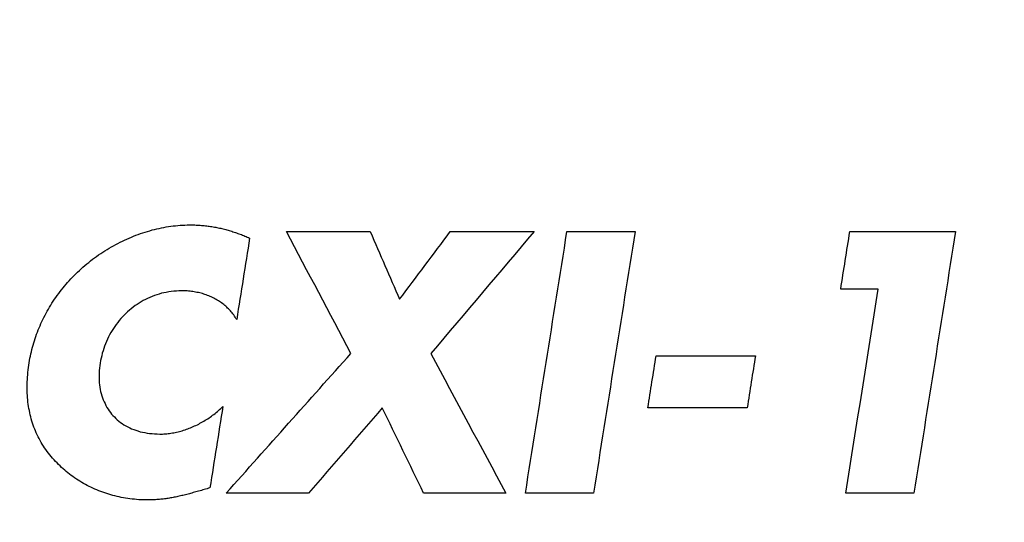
# Model space of a CAD drawing. Header units: inches. Extents: x 0 to 34, y 0 to 22.
# Tile 70 of 84: x 28.0928 to 28.1638, y 15.8389 to 15.8752. Entities that reach past the tile are written whole.
import ezdxf

# ---------------------------------------------------------------- set-up
doc = ezdxf.new("R2010")
doc.units = ezdxf.units.IN
doc.header["$LTSCALE"] = 1.87
doc.header["$MEASUREMENT"] = 0
doc.layers.get('0').update_dxf_attribs({"linetype": 'CONTINUOUS'})
doc.layers.add('03___PRT_ALL_CURVES', color=7, linetype='CONTINUOUS')
doc.layers.add('DIMENSIONS', color=7, linetype='CONTINUOUS')
doc.styles.get("Standard").update_dxf_attribs({"font": 'txt', "width": 0.8})
doc.dimstyles.new('DIMSTYLE_2', dxfattribs={"dimtxt": 0.125, "dimasz": 0.18, "dimexe": 0.18, "dimexo": 0.0625, "dimgap": 0.09, "dimtad": 0, "dimtih": 1, "dimtoh": 1, "dimlfac": 4, "dimzin": 4, "dimdsep": 46, "dimtxsty": 'STANDARD', "dimblk": '_FILLED', "dimblk1": '_FILLED', "dimblk2": '_FILLED', "dimcen": 0.09, "dimadec": 0, "dimazin": 0, "dimtp": 0.01, "dimtm": 0.01, "dimtfac": 1, "dimtofl": 0, "dimtmove": 0, "dimatfit": 3, "dimldrblk": '_FILLED', "dimfxl": 1, "dimtolj": 1, "dimtzin": 4, "dimarcsym": 0})

# ---------------------------------------------------------------- blocks, each defined once
blk = doc.blocks.new('_FILLED')
at = {"color": 0, "linetype": 'BYBLOCK'}
blk.add_solid([(0, 0), (-1, 0.17361), (-1, -0.17361)], dxfattribs=at)
blk = doc.blocks.new('*D13')
at = {"layer": 'DIMENSIONS', "color": 2, "linetype": 'CONTINUOUS'}
for p, q in [((28.34961, 15.51605), (28.34961, 16.869828)), ((29.696872, 16.057327), (29.696872, 16.869828)), ((28.34961, 16.744828), (27.98961, 16.744828)), ((29.696872, 16.744828), (30.056872, 16.744828))]:
    blk.add_line(p, q, dxfattribs=at)
at = {"layer": 'DIMENSIONS', "color": 2, "linetype": 'CONTINUOUS', "xscale": 0.18, "yscale": 0.18, "zscale": 0.18}
blk.add_blockref('_FILLED', (28.34961, 16.744828), dxfattribs=at)
at = {"layer": 'DIMENSIONS', "color": 2, "linetype": 'CONTINUOUS', "xscale": 0.18, "yscale": 0.18, "zscale": 0.18, "rotation": 180}
blk.add_blockref('_FILLED', (29.696872, 16.744828), dxfattribs=at)
at = {"layer": 'DIMENSIONS', "color": 2, "linetype": 'CONTINUOUS', "width": 0.8}
for s, p in [('[', (28.940014, 16.682328)), (']', (29.540014, 16.682328)), ('5.39', (28.415014, 16.682328)), ('136.9', (29.040014, 16.682328))]:
    blk.add_text(s, height=0.125, dxfattribs=at).set_placement(p)
blk = doc.blocks.new('*D23')
at = {"layer": 'DIMENSIONS', "color": 2, "linetype": 'CONTINUOUS'}
for p, q in [((23.694372, 15.994827), (23.694372, 16.354827)), ((25.321872, 15.994827), (23.569372, 15.994827)), ((28.25111, 15.48955), (23.569372, 15.48955)), ((23.694372, 15.48955), (23.694372, 15.12955))]:
    blk.add_line(p, q, dxfattribs=at)
at = {"layer": 'DIMENSIONS', "color": 2, "linetype": 'CONTINUOUS', "xscale": 0.18, "yscale": 0.18, "zscale": 0.18}
for p, rotation in [((23.694372, 15.994827), 270), ((23.694372, 15.48955), 90)]:
    blk.add_blockref('_FILLED', p, dxfattribs=dict(at, rotation=rotation))
at = {"layer": 'DIMENSIONS', "color": 2, "linetype": 'CONTINUOUS', "width": 0.8}
for s, p in [('2.02', (23.394372, 15.797969)), ('[', (23.394372, 15.610469)), (']', (23.894372, 15.610469)), ('51.3', (23.494372, 15.610469))]:
    blk.add_text(s, height=0.125, dxfattribs=at).set_placement(p)
blk = doc.blocks.new('*D24')
at = {"layer": 'DIMENSIONS', "color": 2, "linetype": 'CONTINUOUS'}
for p, q in [((22.944372, 15.994827), (22.944372, 16.354827)), ((25.321872, 15.994827), (22.819372, 15.994827)), ((28.279587, 14.9938), (22.819372, 14.9938)), ((22.944372, 14.9938), (22.944372, 14.6338))]:
    blk.add_line(p, q, dxfattribs=at)
at = {"layer": 'DIMENSIONS', "color": 2, "linetype": 'CONTINUOUS', "xscale": 0.18, "yscale": 0.18, "zscale": 0.18}
for p, rotation in [((22.944372, 15.994827), 270), ((22.944372, 14.9938), 90)]:
    blk.add_blockref('_FILLED', p, dxfattribs=dict(at, rotation=rotation))
at = {"layer": 'DIMENSIONS', "color": 2, "linetype": 'CONTINUOUS', "width": 0.8}
for s, p in [('4.00', (22.594372, 15.365304)), ('[', (22.594372, 15.177804)), (']', (23.194372, 15.177804)), ('101.7', (22.694372, 15.177804))]:
    blk.add_text(s, height=0.125, dxfattribs=at).set_placement(p)
blk = doc.blocks.new('*D25')
at = {"layer": 'DIMENSIONS', "color": 2, "linetype": 'CONTINUOUS'}
for p, q in [((30.446872, 15.670168), (30.446872, 16.030168)), ((27.904534, 15.670168), (30.571872, 15.670168)), ((27.904534, 14.567723), (30.571872, 14.567723)), ((30.446872, 14.567723), (30.446872, 14.207723))]:
    blk.add_line(p, q, dxfattribs=at)
at = {"layer": 'DIMENSIONS', "color": 2, "linetype": 'CONTINUOUS', "xscale": 0.18, "yscale": 0.18, "zscale": 0.18}
for p, rotation in [((30.446872, 15.670168), 270), ((30.446872, 14.567723), 90)]:
    blk.add_blockref('_FILLED', p, dxfattribs=dict(at, rotation=rotation))
at = {"layer": 'DIMENSIONS', "color": 2, "linetype": 'CONTINUOUS', "width": 0.8}
for s, p in [('4.41', (30.196872, 15.424523)), ('[', (30.196872, 15.237023)), (']', (30.596872, 15.237023)), ('112', (30.296872, 15.237023))]:
    blk.add_text(s, height=0.125, dxfattribs=at).set_placement(p)

msp = doc.modelspace()

# ---------------------------------------------------------------- linework, layer by layer
at = {"layer": '03___PRT_ALL_CURVES', "color": 40, "linetype": 'CONTINUOUS'}
for points in [[(28.101712, 15.859815, 1.716525), (28.101935, 15.859881, 1.716525), (28.102159, 15.859948, 1.716525), (28.102382, 15.860015, 1.716525)], [(28.102382, 15.860015, 1.716525), (28.102607, 15.860068, 1.716525), (28.102832, 15.860121, 1.716525), (28.103057, 15.860175, 1.716525)], [(28.103057, 15.860175, 1.716525), (28.103283, 15.860213, 1.716525), (28.103509, 15.860251, 1.716525), (28.103735, 15.86029, 1.716525)], [(28.103735, 15.86029, 1.716525), (28.103959, 15.860313, 1.716525), (28.104183, 15.860336, 1.716525), (28.104407, 15.86036, 1.716525)], [(28.104407, 15.86036, 1.716525), (28.10463, 15.860368, 1.716525), (28.104854, 15.860376, 1.716525), (28.105077, 15.860385, 1.716525)], [(28.105077, 15.860385, 1.716525), (28.105207, 15.860382, 1.716525), (28.105337, 15.86038, 1.716525), (28.105467, 15.860377, 1.716525)], [(28.105467, 15.860377, 1.716525), (28.105595, 15.86037, 1.716525), (28.105724, 15.860362, 1.716525), (28.105852, 15.860355, 1.716525)], [(28.105852, 15.860355, 1.716525), (28.105978, 15.860343, 1.716525), (28.106104, 15.860331, 1.716525), (28.10623, 15.86032, 1.716525)], [(28.10623, 15.86032, 1.716525), (28.106353, 15.860304, 1.716525), (28.106476, 15.860288, 1.716525), (28.1066, 15.860272, 1.716525)], [(28.1066, 15.860272, 1.716525), (28.106722, 15.860251, 1.716525), (28.106845, 15.86023, 1.716525), (28.106967, 15.86021, 1.716525)], [(28.106967, 15.86021, 1.716525), (28.107087, 15.860185, 1.716525), (28.107207, 15.86016, 1.716525), (28.107327, 15.860135, 1.716525)], [(28.107327, 15.860135, 1.716525), (28.107446, 15.860105, 1.716525), (28.107565, 15.860076, 1.716525), (28.107685, 15.860047, 1.716525)], [(28.107685, 15.860047, 1.716525), (28.107801, 15.860014, 1.716525), (28.107918, 15.85998, 1.716525), (28.108035, 15.859947, 1.716525)], [(28.099755, 15.85897, 1.716525), (28.099968, 15.859076, 1.716525), (28.100181, 15.859183, 1.716525), (28.100395, 15.85929, 1.716525)], [(28.100395, 15.85929, 1.716525), (28.100612, 15.859384, 1.716525), (28.10083, 15.859478, 1.716525), (28.101047, 15.859572, 1.716525)], [(28.101047, 15.859572, 1.716525), (28.101269, 15.859653, 1.716525), (28.10149, 15.859734, 1.716525), (28.101712, 15.859815, 1.716525)], [(28.108035, 15.859947, 1.716525), (28.108151, 15.85991, 1.716525), (28.108268, 15.859872, 1.716525), (28.108385, 15.859835, 1.716525)], [(28.108385, 15.859835, 1.716525), (28.1085, 15.859794, 1.716525), (28.108615, 15.859753, 1.716525), (28.10873, 15.859712, 1.716525)], [(28.109412, 15.859435, 1.716525), (28.109101, 15.857478, 1.716525), (28.10879, 15.855521, 1.716525), (28.10848, 15.853565, 1.716525)], [(28.10873, 15.859712, 1.716525), (28.108844, 15.859668, 1.716525), (28.108958, 15.859624, 1.716525), (28.109072, 15.85958, 1.716525)], [(28.109072, 15.85958, 1.716525), (28.109185, 15.859531, 1.716525), (28.109299, 15.859483, 1.716525), (28.109412, 15.859435, 1.716525)], [(28.11207, 15.859895, 1.716525), (28.114084, 15.859895, 1.716525), (28.116098, 15.859895, 1.716525), (28.118112, 15.859895, 1.716525)], [(28.116717, 15.85112, 1.716525), (28.115168, 15.854045, 1.716525), (28.113619, 15.85697, 1.716525), (28.11207, 15.859895, 1.716525)], [(28.118112, 15.859895, 1.716525), (28.118815, 15.85827, 1.716525), (28.119517, 15.856645, 1.716525), (28.12022, 15.85502, 1.716525)], [(28.12022, 15.85502, 1.716525), (28.121439, 15.856645, 1.716525), (28.122658, 15.85827, 1.716525), (28.123877, 15.859895, 1.716525)], [(28.12992, 15.859895, 1.716525), (28.12744, 15.85697, 1.716525), (28.124961, 15.854045, 1.716525), (28.122482, 15.85112, 1.716525)], [(28.123877, 15.859895, 1.716525), (28.125891, 15.859895, 1.716525), (28.127905, 15.859895, 1.716525), (28.12992, 15.859895, 1.716525)], [(28.129295, 15.841042, 1.716525), (28.130293, 15.847326, 1.716525), (28.131291, 15.85361, 1.716525), (28.13229, 15.859895, 1.716525)], [(28.13229, 15.859895, 1.716525), (28.133926, 15.859895, 1.716525), (28.135563, 15.859895, 1.716525), (28.1372, 15.859895, 1.716525)], [(28.1372, 15.859895, 1.716525), (28.136201, 15.85361, 1.716525), (28.135203, 15.847326, 1.716525), (28.134205, 15.841042, 1.716525)], [(28.152027, 15.855745, 1.716525), (28.152247, 15.857128, 1.716525), (28.152467, 15.858511, 1.716525), (28.152687, 15.859895, 1.716525)], [(28.152687, 15.859895, 1.716525), (28.155226, 15.859895, 1.716525), (28.157765, 15.859895, 1.716525), (28.160305, 15.859895, 1.716525)], [(28.160305, 15.859895, 1.716525), (28.159306, 15.85361, 1.716525), (28.158308, 15.847326, 1.716525), (28.15731, 15.841042, 1.716525)], [(28.098527, 15.85822, 1.716525), (28.098728, 15.85835, 1.716525), (28.098929, 15.858481, 1.716525), (28.09913, 15.858612, 1.716525)], [(28.09913, 15.858612, 1.716525), (28.099338, 15.858731, 1.716525), (28.099546, 15.85885, 1.716525), (28.099755, 15.85897, 1.716525)], [(28.097947, 15.857795, 1.716525), (28.09814, 15.857936, 1.716525), (28.098334, 15.858078, 1.716525), (28.098527, 15.85822, 1.716525)], [(28.096882, 15.85686, 1.716525), (28.097052, 15.857018, 1.716525), (28.097222, 15.857176, 1.716525), (28.097392, 15.857335, 1.716525)], [(28.097392, 15.857335, 1.716525), (28.097577, 15.857488, 1.716525), (28.097762, 15.857641, 1.716525), (28.097947, 15.857795, 1.716525)], [(28.096405, 15.856362, 1.716525), (28.096564, 15.856528, 1.716525), (28.096723, 15.856694, 1.716525), (28.096882, 15.85686, 1.716525)], [(28.095543, 15.8553, 1.716525), (28.095681, 15.85548, 1.716525), (28.095819, 15.85566, 1.716525), (28.095957, 15.85584, 1.716525)], [(28.095957, 15.85584, 1.716525), (28.096106, 15.856014, 1.716525), (28.096255, 15.856188, 1.716525), (28.096405, 15.856362, 1.716525)], [(28.154735, 15.855745, 1.716525), (28.153832, 15.855745, 1.716525), (28.15293, 15.855745, 1.716525), (28.152027, 15.855745, 1.716525)], [(28.1524, 15.841042, 1.716525), (28.153178, 15.845943, 1.716525), (28.153956, 15.850844, 1.716525), (28.154735, 15.855745, 1.716525)], [(28.095163, 15.854737, 1.716525), (28.09529, 15.854925, 1.716525), (28.095417, 15.855112, 1.716525), (28.095543, 15.8553, 1.716525)], [(28.102377, 15.855232, 1.716525), (28.102165, 15.855132, 1.716525), (28.101954, 15.855032, 1.716525), (28.101742, 15.854932, 1.716525)], [(28.10305, 15.855452, 1.716525), (28.102825, 15.855379, 1.716525), (28.102601, 15.855305, 1.716525), (28.102377, 15.855232, 1.716525)], [(28.10376, 15.85559, 1.716525), (28.103523, 15.855544, 1.716525), (28.103286, 15.855498, 1.716525), (28.10305, 15.855452, 1.716525)], [(28.104497, 15.855637, 1.716525), (28.104251, 15.855621, 1.716525), (28.104005, 15.855605, 1.716525), (28.10376, 15.85559, 1.716525)], [(28.104915, 15.855622, 1.716525), (28.104775, 15.855627, 1.716525), (28.104636, 15.855632, 1.716525), (28.104497, 15.855637, 1.716525)], [(28.10532, 15.855577, 1.716525), (28.105185, 15.855592, 1.716525), (28.10505, 15.855607, 1.716525), (28.104915, 15.855622, 1.716525)], [(28.105717, 15.855502, 1.716525), (28.105585, 15.855527, 1.716525), (28.105452, 15.855552, 1.716525), (28.10532, 15.855577, 1.716525)], [(28.106102, 15.8554, 1.716525), (28.105974, 15.855434, 1.716525), (28.105845, 15.855468, 1.716525), (28.105717, 15.855502, 1.716525)], [(28.10647, 15.855267, 1.716525), (28.106347, 15.855311, 1.716525), (28.106225, 15.855355, 1.716525), (28.106102, 15.8554, 1.716525)], [(28.106822, 15.855107, 1.716525), (28.106705, 15.85516, 1.716525), (28.106587, 15.855214, 1.716525), (28.10647, 15.855267, 1.716525)], [(28.107157, 15.854917, 1.716525), (28.107045, 15.85498, 1.716525), (28.106934, 15.855044, 1.716525), (28.106822, 15.855107, 1.716525)], [(28.094817, 15.85416, 1.716525), (28.094932, 15.854352, 1.716525), (28.095048, 15.854545, 1.716525), (28.095163, 15.854737, 1.716525)], [(28.101152, 15.854562, 1.716525), (28.100971, 15.854415, 1.716525), (28.10079, 15.854269, 1.716525), (28.10061, 15.854122, 1.716525)], [(28.101742, 15.854932, 1.716525), (28.101545, 15.854809, 1.716525), (28.101349, 15.854685, 1.716525), (28.101152, 15.854562, 1.716525)], [(28.10747, 15.854702, 1.716525), (28.107365, 15.854774, 1.716525), (28.107261, 15.854845, 1.716525), (28.107157, 15.854917, 1.716525)], [(28.107762, 15.854457, 1.716525), (28.107665, 15.854539, 1.716525), (28.107567, 15.85462, 1.716525), (28.10747, 15.854702, 1.716525)], [(28.10803, 15.854187, 1.716525), (28.10794, 15.854277, 1.716525), (28.107851, 15.854367, 1.716525), (28.107762, 15.854457, 1.716525)], [(28.094507, 15.85357, 1.716525), (28.09461, 15.853766, 1.716525), (28.094714, 15.853963, 1.716525), (28.094817, 15.85416, 1.716525)], [(28.10012, 15.853625, 1.716525), (28.099975, 15.85344, 1.716525), (28.099831, 15.853255, 1.716525), (28.099687, 15.85307, 1.716525)], [(28.10061, 15.854122, 1.716525), (28.100446, 15.853956, 1.716525), (28.100283, 15.85379, 1.716525), (28.10012, 15.853625, 1.716525)], [(28.10827, 15.85389, 1.716525), (28.10819, 15.853989, 1.716525), (28.10811, 15.854088, 1.716525), (28.10803, 15.854187, 1.716525)], [(28.10848, 15.853565, 1.716525), (28.10841, 15.853673, 1.716525), (28.10834, 15.853781, 1.716525), (28.10827, 15.85389, 1.716525)], [(28.093995, 15.852345, 1.716525), (28.094074, 15.85255, 1.716525), (28.094153, 15.852756, 1.716525), (28.094232, 15.852962, 1.716525)], [(28.094232, 15.852962, 1.716525), (28.094324, 15.853165, 1.716525), (28.094415, 15.853367, 1.716525), (28.094507, 15.85357, 1.716525)], [(28.099687, 15.85307, 1.716525), (28.099565, 15.852869, 1.716525), (28.099442, 15.852668, 1.716525), (28.09932, 15.852467, 1.716525)], [(28.093795, 15.85172, 1.716525), (28.093861, 15.851928, 1.716525), (28.093928, 15.852136, 1.716525), (28.093995, 15.852345, 1.716525)], [(28.09932, 15.852467, 1.716525), (28.099219, 15.852251, 1.716525), (28.099118, 15.852035, 1.716525), (28.099017, 15.85182, 1.716525)], [(28.093633, 15.851085, 1.716525), (28.093687, 15.851296, 1.716525), (28.093741, 15.851508, 1.716525), (28.093795, 15.85172, 1.716525)], [(28.099017, 15.85182, 1.716525), (28.09894, 15.851591, 1.716525), (28.098862, 15.851363, 1.716525), (28.098785, 15.851135, 1.716525)], [(28.093511, 15.850445, 1.716525), (28.093552, 15.850658, 1.716525), (28.093593, 15.850871, 1.716525), (28.093633, 15.851085, 1.716525)], [(28.098785, 15.851135, 1.716525), (28.098733, 15.850896, 1.716525), (28.098681, 15.850658, 1.716525), (28.09863, 15.85042, 1.716525)], [(28.107722, 15.841042, 1.716525), (28.11072, 15.844401, 1.716525), (28.113719, 15.84776, 1.716525), (28.116717, 15.85112, 1.716525)], [(28.122482, 15.85112, 1.716525), (28.12428, 15.84776, 1.716525), (28.126079, 15.844401, 1.716525), (28.127877, 15.841042, 1.716525)], [(28.138125, 15.8472, 1.716525), (28.138323, 15.848448, 1.716525), (28.138521, 15.849696, 1.716525), (28.13872, 15.850945, 1.716525)], [(28.13872, 15.850945, 1.716525), (28.141106, 15.850945, 1.716525), (28.143493, 15.850945, 1.716525), (28.14588, 15.850945, 1.716525)], [(28.14588, 15.850945, 1.716525), (28.145681, 15.849696, 1.716525), (28.145483, 15.848448, 1.716525), (28.145285, 15.8472, 1.716525)], [(28.093421, 15.849752, 1.716525), (28.093451, 15.849983, 1.716525), (28.093481, 15.850214, 1.716525), (28.093511, 15.850445, 1.716525)], [(28.09863, 15.85042, 1.716525), (28.098605, 15.850178, 1.716525), (28.098581, 15.849936, 1.716525), (28.098557, 15.849695, 1.716525)], [(28.093374, 15.849077, 1.716525), (28.09339, 15.849302, 1.716525), (28.093406, 15.849527, 1.716525), (28.093421, 15.849752, 1.716525)], [(28.098557, 15.849695, 1.716525), (28.098562, 15.849466, 1.716525), (28.098567, 15.849238, 1.716525), (28.098572, 15.84901, 1.716525)], [(28.093371, 15.848417, 1.716525), (28.093372, 15.848637, 1.716525), (28.093373, 15.848857, 1.716525), (28.093374, 15.849077, 1.716525)], [(28.098572, 15.84901, 1.716525), (28.098605, 15.848795, 1.716525), (28.098639, 15.848581, 1.716525), (28.098672, 15.848367, 1.716525)], [(28.093411, 15.847772, 1.716525), (28.093398, 15.847987, 1.716525), (28.093384, 15.848202, 1.716525), (28.093371, 15.848417, 1.716525)], [(28.098672, 15.848367, 1.716525), (28.098733, 15.848169, 1.716525), (28.098794, 15.84797, 1.716525), (28.098855, 15.847772, 1.716525)], [(28.093497, 15.847147, 1.716525), (28.093468, 15.847355, 1.716525), (28.09344, 15.847564, 1.716525), (28.093411, 15.847772, 1.716525)], [(28.098855, 15.847772, 1.716525), (28.098942, 15.847591, 1.716525), (28.09903, 15.84741, 1.716525), (28.099117, 15.84723, 1.716525)], [(28.099117, 15.84723, 1.716525), (28.09923, 15.847069, 1.716525), (28.099344, 15.846908, 1.716525), (28.099457, 15.846747, 1.716525)], [(28.107485, 15.8473, 1.716525), (28.107174, 15.845343, 1.716525), (28.106863, 15.843386, 1.716525), (28.106552, 15.84143, 1.716525)], [(28.10717, 15.847002, 1.716525), (28.107275, 15.847101, 1.716525), (28.10738, 15.8472, 1.716525), (28.107485, 15.8473, 1.716525)], [(28.118977, 15.847195, 1.716525), (28.117205, 15.845144, 1.716525), (28.115434, 15.843093, 1.716525), (28.113662, 15.841042, 1.716525)], [(28.12196, 15.841042, 1.716525), (28.120965, 15.843093, 1.716525), (28.119971, 15.845144, 1.716525), (28.118977, 15.847195, 1.716525)], [(28.145285, 15.8472, 1.716525), (28.142898, 15.8472, 1.716525), (28.140511, 15.8472, 1.716525), (28.138125, 15.8472, 1.716525)], [(28.093629, 15.84654, 1.716525), (28.093585, 15.846742, 1.716525), (28.093541, 15.846945, 1.716525), (28.093497, 15.847147, 1.716525)], [(28.093807, 15.845952, 1.716525), (28.093747, 15.846148, 1.716525), (28.093688, 15.846344, 1.716525), (28.093629, 15.84654, 1.716525)], [(28.099457, 15.846747, 1.716525), (28.099594, 15.846606, 1.716525), (28.09973, 15.846465, 1.716525), (28.099867, 15.846325, 1.716525)], [(28.106485, 15.84647, 1.716525), (28.106601, 15.846555, 1.716525), (28.106718, 15.84664, 1.716525), (28.106835, 15.846725, 1.716525)], [(28.106835, 15.846725, 1.716525), (28.106946, 15.846817, 1.716525), (28.107058, 15.84691, 1.716525), (28.10717, 15.847002, 1.716525)], [(28.094032, 15.845385, 1.716525), (28.093957, 15.845574, 1.716525), (28.093882, 15.845763, 1.716525), (28.093807, 15.845952, 1.716525)], [(28.099867, 15.846325, 1.716525), (28.100029, 15.846205, 1.716525), (28.10019, 15.846086, 1.716525), (28.100352, 15.845967, 1.716525)], [(28.100352, 15.845967, 1.716525), (28.100535, 15.845873, 1.716525), (28.100719, 15.845779, 1.716525), (28.100902, 15.845685, 1.716525)], [(28.104955, 15.845682, 1.716525), (28.105087, 15.845735, 1.716525), (28.10522, 15.845789, 1.716525), (28.105352, 15.845842, 1.716525)], [(28.105352, 15.845842, 1.716525), (28.105481, 15.845904, 1.716525), (28.10561, 15.845965, 1.716525), (28.10574, 15.846027, 1.716525)], [(28.10574, 15.846027, 1.716525), (28.105865, 15.846097, 1.716525), (28.105991, 15.846167, 1.716525), (28.106117, 15.846237, 1.716525)], [(28.106117, 15.846237, 1.716525), (28.10624, 15.846315, 1.716525), (28.106362, 15.846392, 1.716525), (28.106485, 15.84647, 1.716525)], [(28.094305, 15.844837, 1.716525), (28.094214, 15.84502, 1.716525), (28.094123, 15.845202, 1.716525), (28.094032, 15.845385, 1.716525)], [(28.100902, 15.845685, 1.716525), (28.101107, 15.845615, 1.716525), (28.101312, 15.845545, 1.716525), (28.101517, 15.845475, 1.716525)], [(28.101517, 15.845475, 1.716525), (28.101743, 15.845431, 1.716525), (28.101969, 15.845388, 1.716525), (28.102195, 15.845345, 1.716525)], [(28.102195, 15.845345, 1.716525), (28.10244, 15.84533, 1.716525), (28.102685, 15.845316, 1.716525), (28.10293, 15.845302, 1.716525)], [(28.10293, 15.845302, 1.716525), (28.103065, 15.845307, 1.716525), (28.1032, 15.845312, 1.716525), (28.103335, 15.845317, 1.716525)], [(28.103335, 15.845317, 1.716525), (28.10347, 15.845333, 1.716525), (28.103605, 15.845349, 1.716525), (28.10374, 15.845365, 1.716525)], [(28.10374, 15.845365, 1.716525), (28.103875, 15.84539, 1.716525), (28.104011, 15.845416, 1.716525), (28.104147, 15.845442, 1.716525)], [(28.104147, 15.845442, 1.716525), (28.104282, 15.845477, 1.716525), (28.104417, 15.845512, 1.716525), (28.104552, 15.845547, 1.716525)], [(28.104552, 15.845547, 1.716525), (28.104686, 15.845592, 1.716525), (28.10482, 15.845637, 1.716525), (28.104955, 15.845682, 1.716525)], [(28.094627, 15.844312, 1.716525), (28.094519, 15.844487, 1.716525), (28.094412, 15.844662, 1.716525), (28.094305, 15.844837, 1.716525)], [(28.094998, 15.843807, 1.716525), (28.094874, 15.843975, 1.716525), (28.09475, 15.844144, 1.716525), (28.094627, 15.844312, 1.716525)], [(28.095419, 15.843327, 1.716525), (28.095278, 15.843487, 1.716525), (28.095138, 15.843647, 1.716525), (28.094998, 15.843807, 1.716525)], [(28.095852, 15.8429, 1.716525), (28.095707, 15.843042, 1.716525), (28.095563, 15.843185, 1.716525), (28.095419, 15.843327, 1.716525)], [(28.096311, 15.842507, 1.716525), (28.096158, 15.842638, 1.716525), (28.096005, 15.842769, 1.716525), (28.095852, 15.8429, 1.716525)], [(28.096797, 15.842147, 1.716525), (28.096635, 15.842267, 1.716525), (28.096473, 15.842387, 1.716525), (28.096311, 15.842507, 1.716525)], [(28.097305, 15.84182, 1.716525), (28.097135, 15.841929, 1.716525), (28.096966, 15.842038, 1.716525), (28.096797, 15.842147, 1.716525)], [(28.097837, 15.84153, 1.716525), (28.09766, 15.841626, 1.716525), (28.097482, 15.841723, 1.716525), (28.097305, 15.84182, 1.716525)], [(28.09839, 15.841275, 1.716525), (28.098205, 15.84136, 1.716525), (28.098021, 15.841445, 1.716525), (28.097837, 15.84153, 1.716525)], [(28.098962, 15.84106, 1.716525), (28.098771, 15.841131, 1.716525), (28.09858, 15.841203, 1.716525), (28.09839, 15.841275, 1.716525)], [(28.099552, 15.84088, 1.716525), (28.099355, 15.84094, 1.716525), (28.099159, 15.841, 1.716525), (28.098962, 15.84106, 1.716525)], [(28.100162, 15.840737, 1.716525), (28.099959, 15.840785, 1.716525), (28.099755, 15.840832, 1.716525), (28.099552, 15.84088, 1.716525)], [(28.104247, 15.840805, 1.716525), (28.104129, 15.84078, 1.716525), (28.10401, 15.840756, 1.716525), (28.103892, 15.840732, 1.716525)], [(28.104607, 15.840887, 1.716525), (28.104487, 15.84086, 1.716525), (28.104367, 15.840832, 1.716525), (28.104247, 15.840805, 1.716525)], [(28.104972, 15.84098, 1.716525), (28.10485, 15.840949, 1.716525), (28.104729, 15.840918, 1.716525), (28.104607, 15.840887, 1.716525)], [(28.105347, 15.841082, 1.716525), (28.105222, 15.841048, 1.716525), (28.105097, 15.841014, 1.716525), (28.104972, 15.84098, 1.716525)], [(28.105735, 15.84119, 1.716525), (28.105605, 15.841154, 1.716525), (28.105476, 15.841118, 1.716525), (28.105347, 15.841082, 1.716525)], [(28.106135, 15.841307, 1.716525), (28.106001, 15.841268, 1.716525), (28.105868, 15.841229, 1.716525), (28.105735, 15.84119, 1.716525)], [(28.106552, 15.84143, 1.716525), (28.106413, 15.841389, 1.716525), (28.106274, 15.841348, 1.716525), (28.106135, 15.841307, 1.716525)], [(28.113662, 15.841042, 1.716525), (28.111682, 15.841042, 1.716525), (28.109702, 15.841042, 1.716525), (28.107722, 15.841042, 1.716525)], [(28.127877, 15.841042, 1.716525), (28.125905, 15.841042, 1.716525), (28.123932, 15.841042, 1.716525), (28.12196, 15.841042, 1.716525)], [(28.134205, 15.841042, 1.716525), (28.132568, 15.841042, 1.716525), (28.130931, 15.841042, 1.716525), (28.129295, 15.841042, 1.716525)], [(28.15731, 15.841042, 1.716525), (28.155673, 15.841042, 1.716525), (28.154036, 15.841042, 1.716525), (28.1524, 15.841042, 1.716525)], [(28.100785, 15.840637, 1.716525), (28.100577, 15.84067, 1.716525), (28.10037, 15.840704, 1.716525), (28.100162, 15.840737, 1.716525)], [(28.101425, 15.840575, 1.716525), (28.101211, 15.840595, 1.716525), (28.100998, 15.840616, 1.716525), (28.100785, 15.840637, 1.716525)], [(28.102077, 15.840555, 1.716525), (28.10186, 15.840561, 1.716525), (28.101642, 15.840568, 1.716525), (28.101425, 15.840575, 1.716525)], [(28.102455, 15.840562, 1.716525), (28.102329, 15.84056, 1.716525), (28.102203, 15.840557, 1.716525), (28.102077, 15.840555, 1.716525)], [(28.10282, 15.840585, 1.716525), (28.102698, 15.840577, 1.716525), (28.102576, 15.84057, 1.716525), (28.102455, 15.840562, 1.716525)], [(28.103182, 15.84062, 1.716525), (28.103061, 15.840608, 1.716525), (28.10294, 15.840596, 1.716525), (28.10282, 15.840585, 1.716525)], [(28.103537, 15.84067, 1.716525), (28.103419, 15.840653, 1.716525), (28.1033, 15.840636, 1.716525), (28.103182, 15.84062, 1.716525)], [(28.103892, 15.840732, 1.716525), (28.103774, 15.840711, 1.716525), (28.103655, 15.84069, 1.716525), (28.103537, 15.84067, 1.716525)]]:
    msp.add_open_spline(points, degree=3, dxfattribs=at)

# ---------------------------------------------------------------- dimensions: what is measured, and where the dimension line sits
at = {"layer": 'DIMENSIONS', "color": 2, "linetype": 'CONTINUOUS'}
for base, p1, p2, angle, picture, middle in [((28.34961, 16.744828), (29.696872, 16.057327), (28.34961, 15.51605), 180, '*D13', (29.027514, 16.744828)), ((22.944372, 14.9938), (25.321872, 15.994827), (28.279587, 14.9938), 270, '*D24', (22.944372, 15.334054)), ((23.694372, 15.48955), (25.321872, 15.994827), (28.25111, 15.48955), 270, '*D23', (23.694372, 15.766719)), ((30.446872, 15.670168), (27.904534, 14.567723), (27.904534, 15.670168), 90, '*D25', (30.446872, 15.393273))]:
    dim = msp.add_linear_dim(base=base, p1=p1, p2=p2, angle=angle, dimstyle='DIMSTYLE_2', dxfattribs=at)
    dim.commit()
    dim.dimension.update_dxf_attribs({"geometry": picture, "text_midpoint": middle, "dimtype": 160})

doc.saveas('drawing.dxf')
